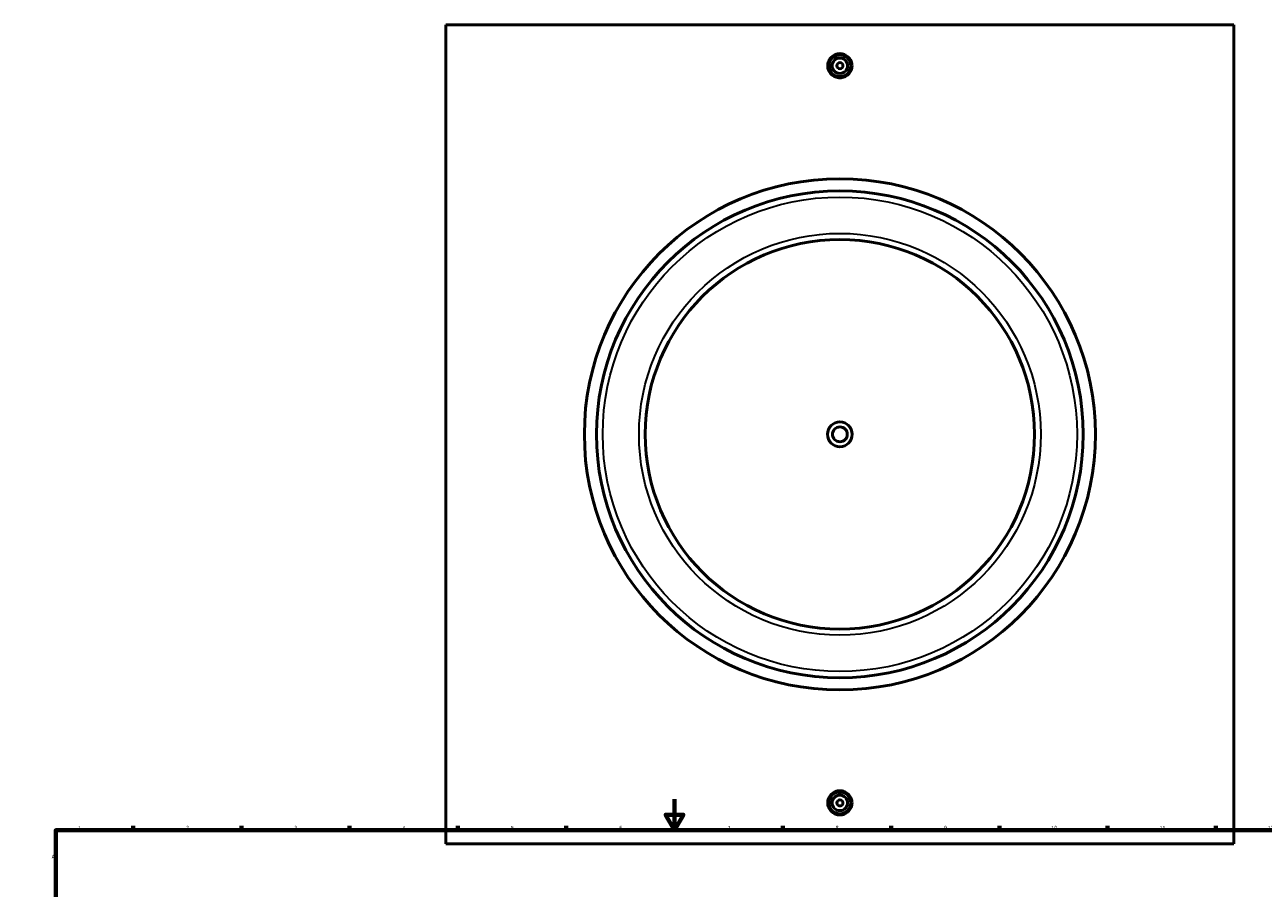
# Model space of a CAD drawing. Header units: millimetres. Extents: x -339 to 1560, y -532 to 1116.
# Tile 3 of 5: x 0 to 802, y 536 to 1095. Entities that reach past the tile are written whole.
import ezdxf

# ---------------------------------------------------------------- set-up
doc = ezdxf.new("R2010")
doc.units = ezdxf.units.MM
for name, color, linetype, lineweight in [('Border (ANSI)', 7, 'Continuous', 70), ('Visible (ANSI)', 7, 'Continuous', 50), ('Visible Narrow (ANSI)', 7, 'Continuous', 35)]:
    doc.layers.add(name, color=color, linetype=linetype, lineweight=lineweight)
doc.styles.add('Note Text (ANSI)', font='tahoma.ttf')

# ---------------------------------------------------------------- blocks, each defined once
blk = doc.blocks.new('Borders Default Border')
at = {"layer": 'Border (ANSI)'}
for p, q in [((70.08, 574), (70.08, 576.8)), ((140.17, 574), (140.17, 576.8)), ((210.25, 574), (210.25, 576.8)), ((280.33, 574), (280.33, 576.8)), ((350.42, 574), (350.42, 576.8)), ((490.58, 574), (490.58, 576.8)), ((560.67, 574), (560.67, 576.8)), ((630.75, 574), (630.75, 576.8)), ((700.83, 574), (700.83, 576.8)), ((770.92, 574), (770.92, 576.8)), ((20, 519.75), (17.2, 519.75)), ((821, 519.75), (823.8, 519.75)), ((20, 445.5), (17.2, 445.5)), ((821, 445.5), (823.8, 445.5)), ((20, 371.25), (17.2, 371.25)), ((821, 371.25), (823.8, 371.25)), ((20, 222.75), (17.2, 222.75)), ((821, 222.75), (823.8, 222.75)), ((20, 148.5), (17.2, 148.5)), ((821, 148.5), (823.8, 148.5)), ((20, 74.25), (17.2, 74.25)), ((821, 74.25), (823.8, 74.25)), ((70.08, 20), (70.08, 17.2)), ((140.17, 20), (140.17, 17.2)), ((210.25, 20), (210.25, 17.2)), ((280.33, 20), (280.33, 17.2)), ((350.42, 20), (350.42, 17.2)), ((490.58, 20), (490.58, 17.2)), ((560.67, 20), (560.67, 17.2)), ((630.75, 20), (630.75, 17.2)), ((700.83, 20), (700.83, 17.2)), ((770.92, 20), (770.92, 17.2))]:
    blk.add_line(p, q, dxfattribs=at)
at = {"layer": 'Border (ANSI)', "flags": 128}
for points in [[(420.5, 594), (420.5, 574), (414.73, 584), (426.27, 584), (420.5, 574)], [(20, 20), (20, 574), (821, 574), (821, 20), (20, 20)], [(0, 297), (20, 297), (10, 302.77), (10, 291.23), (20, 297)], [(841, 297), (821, 297), (831, 302.77), (831, 291.23), (821, 297)], [(420.5, 0), (420.5, 20), (414.73, 10), (426.27, 10), (420.5, 20)]]:
    blk.add_lwpolyline(points, dxfattribs=at)
at = {"layer": 'Border (ANSI)', "color": 5, "true_color": 0x0000ff, "char_height": 2.4, "attachment_point": 7, "style": 'Note Text (ANSI)'}
for s, insert in [('1', (34.5, 574.4)), ('2', (104.4, 574.4)), ('3', (174.46, 574.35)), ('4', (244.45, 574.4)), ('5', (314.67, 574.35)), ('6', (384.69, 574.35)), ('7', (454.8, 574.4)), ('8', (524.84, 574.35)), ('9', (594.92, 574.35)), ('10', (664.35, 574.35)), ('11', (734.43, 574.4)), ('12', (804.52, 574.4)), ('A', (17.38, 555.68)), ('A', (821.58, 555.68)), ('B', (17.67, 481.43)), ('B', (821.87, 481.43)), ('C', (17.51, 407.13)), ('C', (821.71, 407.13)), ('D', (17.52, 332.93)), ('D', (821.72, 332.93)), ('E', (17.71, 258.68)), ('E', (821.91, 258.68)), ('F', (17.78, 184.43)), ('F', (821.98, 184.43)), ('G', (17.4, 110.13)), ('G', (821.6, 110.13)), ('H', (17.53, 35.93)), ('H', (821.73, 35.93)), ('1', (34.5, 17.2)), ('2', (104.4, 17.2)), ('3', (174.46, 17.15)), ('4', (244.45, 17.2)), ('5', (314.67, 17.15)), ('6', (384.69, 17.15)), ('7', (454.8, 17.2)), ('8', (524.84, 17.15)), ('9', (594.92, 17.15)), ('10', (664.35, 17.15)), ('11', (734.43, 17.2)), ('12', (804.52, 17.2))]:
    blk.add_mtext(s, dxfattribs=dict(at, insert=insert))

msp = doc.modelspace()

# ---------------------------------------------------------------- linework, layer by layer
at = {"layer": 'Visible (ANSI)'}
for p, q in [((272.53, 565.16), (272.53, 1095.16)), ((782.53, 1095.16), (272.53, 1095.16)), ((782.53, 1095.16), (782.53, 565.16)), ((272.53, 565.16), (782.53, 565.16))]:
    msp.add_line(p, q, dxfattribs=at)
for centre, radius in [((527.53, 1068.66), 7), ((527.53, 1068.66), 5), ((527.53, 1068.66), 2), ((527.53, 830.16), 165.38), ((527.53, 830.16), 157.5), ((527.53, 830.16), 126), ((527.53, 830.16), 8), ((527.53, 830.16), 4.8), ((527.53, 591.66), 7), ((527.53, 591.66), 5), ((527.53, 591.66), 2)]:
    msp.add_circle(centre, radius, dxfattribs=at)
for points, knots in [([(535.38, 1068.66), (535.38, 1067.68), (535.18, 1066.63), (534.38, 1064.7), (533.77, 1063.81), (532.38, 1062.42), (531.5, 1061.82), (529.57, 1061.02), (528.52, 1060.82), (526.55, 1060.82), (525.5, 1061.02), (523.56, 1061.82), (522.68, 1062.42), (521.29, 1063.81), (520.68, 1064.7), (519.88, 1066.63), (519.68, 1067.68), (519.68, 1068.66), (519.68, 1069.65), (519.88, 1070.7), (520.68, 1072.63), (521.29, 1073.51), (522.68, 1074.9), (523.56, 1075.51), (525.5, 1076.31), (526.55, 1076.5), (528.52, 1076.5), (529.57, 1076.31), (531.5, 1075.51), (532.38, 1074.9), (533.77, 1073.51), (534.38, 1072.63), (535.18, 1070.7), (535.38, 1069.65), (535.38, 1068.66)], [2.363582, 2.363582, 2.363582, 2.363582, 2.659057, 2.659057, 2.954533, 2.954533, 3.249953, 3.249953, 3.545373, 3.545373, 3.840793, 3.840793, 4.136213, 4.136213, 4.431688, 4.431688, 4.727164, 4.727164, 4.727164, 5.022639, 5.022639, 5.318115, 5.318115, 5.613535, 5.613535, 5.908955, 5.908955, 6.204375, 6.204375, 6.499795, 6.499795, 6.79527, 6.79527, 7.090746, 7.090746, 7.090746, 7.090746]), ([(535.38, 591.66), (535.38, 590.68), (535.18, 589.63), (534.38, 587.7), (533.77, 586.81), (532.38, 585.42), (531.5, 584.82), (529.57, 584.02), (528.52, 583.82), (526.55, 583.82), (525.5, 584.02), (523.56, 584.82), (522.68, 585.42), (521.29, 586.81), (520.68, 587.7), (519.88, 589.63), (519.68, 590.68), (519.68, 592.65), (519.88, 593.7), (520.68, 595.63), (521.29, 596.51), (522.68, 597.9), (523.56, 598.51), (525.5, 599.31), (526.55, 599.5), (528.52, 599.5), (529.57, 599.31), (531.5, 598.51), (532.38, 597.9), (533.77, 596.51), (534.38, 595.63), (535.18, 593.7), (535.38, 592.65), (535.38, 591.66)], [0, 0, 0, 0, 0.295476, 0.295476, 0.590951, 0.590951, 0.886371, 0.886371, 1.181791, 1.181791, 1.477211, 1.477211, 1.772631, 1.772631, 2.068106, 2.068106, 2.363582, 2.363582, 2.659057, 2.659057, 2.954533, 2.954533, 3.249953, 3.249953, 3.545373, 3.545373, 3.840793, 3.840793, 4.136213, 4.136213, 4.431688, 4.431688, 4.727164, 4.727164, 4.727164, 4.727164])]:
    msp.add_open_spline(points, degree=3, knots=knots, dxfattribs=at)
at = {"layer": 'Visible Narrow (ANSI)'}
for radius in [153.5, 130]:
    msp.add_circle((527.53, 830.16), radius, dxfattribs=at)

# ---------------------------------------------------------------- block references
msp.add_blockref('Borders Default Border', (0, 0))

doc.saveas('drawing.dxf')
